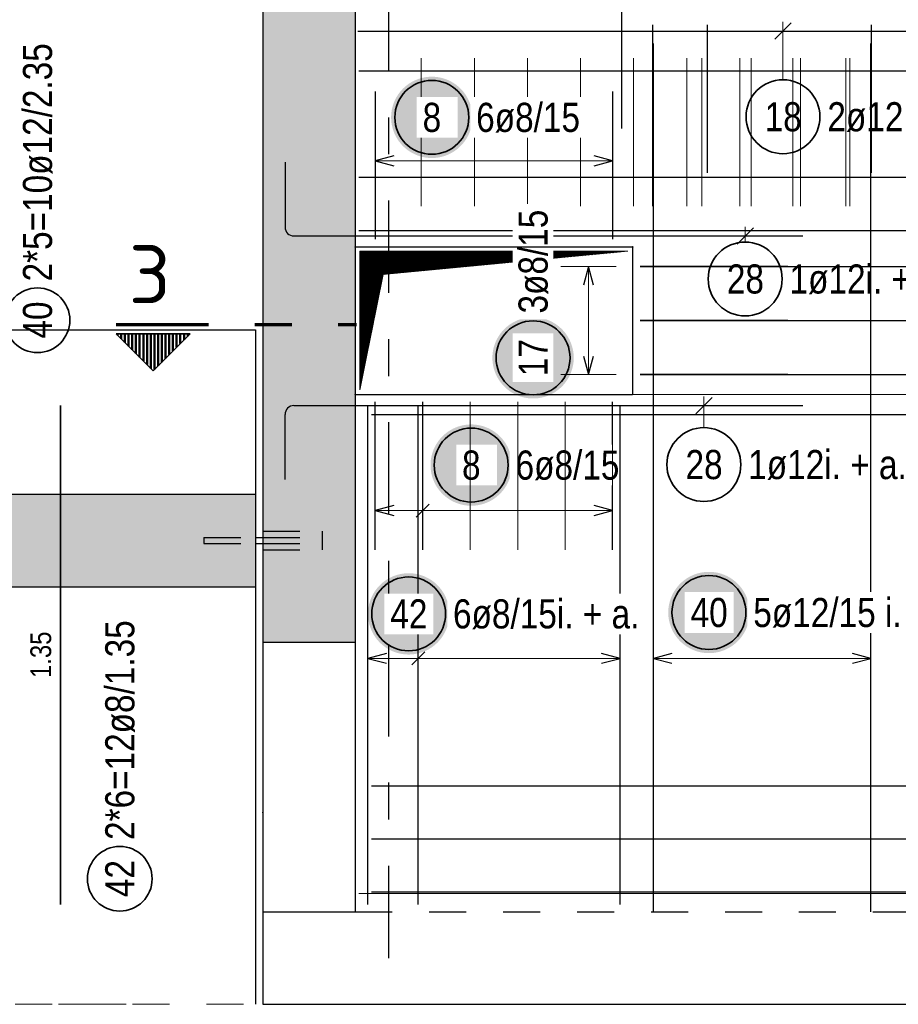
# Model space of a CAD drawing. Header units: millimetres. Extents: x -4.8 to 43.1, y -12 to 21.7.
# Tile 18 of 42: x 10.2 to 12.6, y 4.9 to 7.5. Entities that reach past the tile are written whole.
import ezdxf
from ezdxf.enums import TextEntityAlignment as Align

# ---------------------------------------------------------------- set-up
doc = ezdxf.new("R2010")
doc.units = ezdxf.units.MM
doc.linetypes.add('DASHDOTX2', pattern=[2, 1, -0.5, 0, -0.5])
doc.linetypes.add('HIDDEN', pattern=[0.375, 0.25, -0.125])
doc.layers.add('nplo Bewehrung', color=7, linetype='Continuous', lineweight=20)
doc.styles.add('Arial Narrow', font='ARIALN.TTF')
doc.styles.add('isocp', font='isocp', dxfattribs={"width": 1.1})

msp = doc.modelspace()

# ---------------------------------------------------------------- hatches: boundary and pattern name
at = {"lineweight": 13, "true_color": 0xd7ffd7}
for points in [[(11.123229, 5.843922), (11.123229, 8.043922), (10.873229, 8.043922), (10.873229, 5.843922)], [(9.128509, 5.993922), (10.853219, 5.993922), (10.853219, 6.243922), (9.128509, 6.243922)]]:
    msp.add_hatch(color=254, dxfattribs=at).paths.add_polyline_path(points)
at = {"lineweight": 25, "true_color": 0xffffff}
for points in [[(11.440113, 7.26388), (11.440046, 7.267719), (11.439845, 7.271553), (11.43951, 7.275378), (11.439042, 7.279189), (11.438442, 7.282981), (11.437709, 7.28675), (11.436845, 7.290491), (11.435851, 7.2942), (11.434729, 7.297872), (11.433479, 7.301502), (11.432103, 7.305086), (11.430603, 7.308621), (11.42898, 7.312101), (11.427237, 7.315522), (11.425375, 7.31888), (11.423398, 7.322171), (11.421307, 7.325391), (11.419105, 7.328536), (11.416794, 7.331603), (11.414378, 7.334586), (11.411859, 7.337484), (11.40924, 7.340292), (11.406525, 7.343007), (11.403717, 7.345626), (11.400819, 7.348145), (11.397835, 7.350561), (11.394769, 7.352872), (11.391624, 7.355074), (11.388404, 7.357165), (11.385113, 7.359143), (11.381755, 7.361004), (11.378334, 7.362747), (11.374854, 7.36437), (11.371319, 7.36587), (11.367735, 7.367246), (11.364105, 7.368496), (11.360433, 7.369619), (11.356724, 7.370612), (11.352983, 7.371476), (11.349214, 7.372209), (11.345422, 7.372809), (11.341611, 7.373277), (11.337786, 7.373612), (11.333952, 7.373813), (11.330113, 7.37388), (11.326274, 7.373813), (11.322439, 7.373612), (11.318615, 7.373277), (11.314804, 7.372809), (11.311011, 7.372209), (11.307242, 7.371476), (11.303501, 7.370612), (11.299793, 7.369619), (11.296121, 7.368496), (11.29249, 7.367246), (11.288906, 7.36587), (11.285372, 7.36437), (11.281892, 7.362747), (11.278471, 7.361004), (11.275113, 7.359143), (11.271822, 7.357165), (11.268601, 7.355074), (11.265456, 7.352872), (11.26239, 7.350561), (11.259406, 7.348145), (11.256508, 7.345626), (11.2537, 7.343007), (11.250985, 7.340292), (11.248367, 7.337484), (11.245848, 7.334586), (11.243432, 7.331603), (11.241121, 7.328536), (11.238919, 7.325391), (11.236827, 7.322171), (11.23485, 7.31888), (11.232988, 7.315522), (11.231245, 7.312101), (11.229623, 7.308621), (11.228122, 7.305086), (11.226747, 7.301502), (11.225496, 7.297872), (11.224374, 7.2942), (11.22338, 7.290491), (11.222516, 7.28675), (11.221784, 7.282981), (11.221183, 7.279189), (11.220715, 7.275378), (11.220381, 7.271553), (11.22018, 7.267719), (11.220113, 7.26388), (11.22018, 7.260041), (11.220381, 7.256207), (11.220715, 7.252382), (11.221183, 7.248571), (11.221784, 7.244778), (11.222516, 7.241009), (11.22338, 7.237268), (11.224374, 7.23356), (11.225496, 7.229888), (11.226747, 7.226258), (11.228122, 7.222673), (11.229623, 7.219139), (11.231245, 7.215659), (11.232988, 7.212238), (11.23485, 7.20888), (11.236827, 7.205589), (11.238919, 7.202369), (11.241121, 7.199223), (11.243432, 7.196157), (11.245848, 7.193173), (11.248367, 7.190275), (11.250985, 7.187467), (11.2537, 7.184752), (11.256508, 7.182134), (11.259406, 7.179615), (11.26239, 7.177199), (11.265456, 7.174888), (11.268601, 7.172686), (11.271822, 7.170594), (11.275113, 7.168617), (11.278471, 7.166756), (11.281892, 7.165012), (11.285372, 7.16339), (11.288906, 7.16189), (11.29249, 7.160514), (11.296121, 7.159264), (11.299793, 7.158141), (11.303501, 7.157147), (11.307242, 7.156284), (11.311011, 7.155551), (11.314804, 7.15495), (11.318615, 7.154482), (11.322439, 7.154148), (11.326274, 7.153947), (11.330113, 7.15388), (11.333952, 7.153947), (11.337786, 7.154148), (11.341611, 7.154482), (11.345422, 7.15495), (11.349214, 7.155551), (11.352983, 7.156284), (11.356724, 7.157147), (11.360433, 7.158141), (11.364105, 7.159264), (11.367735, 7.160514), (11.371319, 7.16189), (11.374854, 7.16339), (11.378334, 7.165012), (11.381755, 7.166756), (11.385113, 7.168617), (11.388404, 7.170594), (11.391624, 7.172686), (11.394769, 7.174888), (11.397835, 7.177199), (11.400819, 7.179615), (11.403717, 7.182134), (11.406525, 7.184752), (11.40924, 7.187467), (11.411859, 7.190275), (11.414378, 7.193173), (11.416794, 7.196157), (11.419105, 7.199223), (11.421307, 7.202369), (11.423398, 7.205589), (11.425375, 7.20888), (11.427237, 7.212238), (11.42898, 7.215659), (11.430603, 7.219139), (11.432103, 7.222673), (11.433479, 7.226258), (11.434729, 7.229888), (11.435851, 7.23356), (11.436845, 7.237268), (11.437709, 7.241009), (11.438442, 7.244778), (11.439042, 7.248571), (11.43951, 7.252382), (11.439845, 7.256207)], [(11.714002, 6.613163), (11.713935, 6.617002), (11.713734, 6.620837), (11.713399, 6.624662), (11.712931, 6.628473), (11.71233, 6.632265), (11.711598, 6.636034), (11.710734, 6.639775), (11.70974, 6.643484), (11.708618, 6.647155), (11.707368, 6.650786), (11.705992, 6.65437), (11.704492, 6.657905), (11.702869, 6.661384), (11.701126, 6.664805), (11.699264, 6.668163), (11.697287, 6.671455), (11.695196, 6.674675), (11.692993, 6.67782), (11.690683, 6.680886), (11.688266, 6.68387), (11.685747, 6.686768), (11.683129, 6.689576), (11.680414, 6.692291), (11.677606, 6.694909), (11.674708, 6.697428), (11.671724, 6.699845), (11.668658, 6.702155), (11.665513, 6.704358), (11.662293, 6.706449), (11.659002, 6.708426), (11.655643, 6.710288), (11.652222, 6.712031), (11.648743, 6.713653), (11.645208, 6.715154), (11.641624, 6.71653), (11.637993, 6.71778), (11.634322, 6.718902), (11.630613, 6.719896), (11.626872, 6.72076), (11.623103, 6.721492), (11.619311, 6.722093), (11.6155, 6.722561), (11.611675, 6.722896), (11.60784, 6.723096), (11.604002, 6.723163), (11.600163, 6.723096), (11.596328, 6.722896), (11.592503, 6.722561), (11.588692, 6.722093), (11.5849, 6.721492), (11.581131, 6.72076), (11.57739, 6.719896), (11.573681, 6.718902), (11.57001, 6.71778), (11.566379, 6.71653), (11.562795, 6.715154), (11.55926, 6.713653), (11.555781, 6.712031), (11.55236, 6.710288), (11.549002, 6.708426), (11.54571, 6.706449), (11.54249, 6.704358), (11.539345, 6.702155), (11.536279, 6.699845), (11.533295, 6.697428), (11.530397, 6.694909), (11.527589, 6.692291), (11.524874, 6.689576), (11.522256, 6.686768), (11.519737, 6.68387), (11.51732, 6.680886), (11.51501, 6.67782), (11.512807, 6.674675), (11.510716, 6.671455), (11.508739, 6.668163), (11.506877, 6.664805), (11.505134, 6.661384), (11.503512, 6.657905), (11.502011, 6.65437), (11.500635, 6.650786), (11.499385, 6.647155), (11.498263, 6.643484), (11.497269, 6.639775), (11.496405, 6.636034), (11.495673, 6.632265), (11.495072, 6.628473), (11.494604, 6.624662), (11.494269, 6.620837), (11.494069, 6.617002), (11.494002, 6.613163), (11.494069, 6.609325), (11.494269, 6.60549), (11.494604, 6.601665), (11.495072, 6.597854), (11.495673, 6.594062), (11.496405, 6.590293), (11.497269, 6.586552), (11.498263, 6.582843), (11.499385, 6.579172), (11.500635, 6.575541), (11.502011, 6.571957), (11.503512, 6.568422), (11.505134, 6.564943), (11.506877, 6.561522), (11.508739, 6.558163), (11.510716, 6.554872), (11.512807, 6.551652), (11.51501, 6.548507), (11.51732, 6.545441), (11.519737, 6.542457), (11.522256, 6.539559), (11.524874, 6.536751), (11.527589, 6.534036), (11.530397, 6.531418), (11.533295, 6.528899), (11.536279, 6.526482), (11.539345, 6.524172), (11.54249, 6.521969), (11.54571, 6.519878), (11.549002, 6.517901), (11.55236, 6.516039), (11.555781, 6.514296), (11.55926, 6.512673), (11.562795, 6.511173), (11.566379, 6.509797), (11.57001, 6.508547), (11.573681, 6.507425), (11.57739, 6.506431), (11.581131, 6.505567), (11.5849, 6.504835), (11.588692, 6.504234), (11.592503, 6.503766), (11.596328, 6.503431), (11.600163, 6.503231), (11.604002, 6.503163), (11.60784, 6.503231), (11.611675, 6.503431), (11.6155, 6.503766), (11.619311, 6.504234), (11.623103, 6.504835), (11.626872, 6.505567), (11.630613, 6.506431), (11.634322, 6.507425), (11.637993, 6.508547), (11.641624, 6.509797), (11.645208, 6.511173), (11.648743, 6.512673), (11.652222, 6.514296), (11.655643, 6.516039), (11.659002, 6.517901), (11.662293, 6.519878), (11.665513, 6.521969), (11.668658, 6.524172), (11.671724, 6.526482), (11.674708, 6.528899), (11.677606, 6.531418), (11.680414, 6.534036), (11.683129, 6.536751), (11.685747, 6.539559), (11.688266, 6.542457), (11.690683, 6.545441), (11.692993, 6.548507), (11.695196, 6.551652), (11.697287, 6.554872), (11.699264, 6.558163), (11.701126, 6.561522), (11.702869, 6.564943), (11.704492, 6.568422), (11.705992, 6.571957), (11.707368, 6.575541), (11.708618, 6.579172), (11.70974, 6.582843), (11.710734, 6.586552), (11.711598, 6.590293), (11.71233, 6.594062), (11.712931, 6.597854), (11.713399, 6.601665), (11.713734, 6.60549)], [(11.546675, 6.322956), (11.546607, 6.326795), (11.546407, 6.330629), (11.546072, 6.334454), (11.545604, 6.338265), (11.545003, 6.342057), (11.544271, 6.345826), (11.543407, 6.349568), (11.542413, 6.353276), (11.541291, 6.356948), (11.540041, 6.360578), (11.538665, 6.364163), (11.537165, 6.367697), (11.535542, 6.371177), (11.533799, 6.374598), (11.531937, 6.377956), (11.52996, 6.381247), (11.527869, 6.384467), (11.525666, 6.387613), (11.523356, 6.390679), (11.520939, 6.393663), (11.51842, 6.396561), (11.515802, 6.399369), (11.513087, 6.402084), (11.510279, 6.404702), (11.507381, 6.407221), (11.504397, 6.409637), (11.501331, 6.411948), (11.498186, 6.41415), (11.494966, 6.416241), (11.491675, 6.418219), (11.488316, 6.42008), (11.484895, 6.421824), (11.481416, 6.423446), (11.477881, 6.424946), (11.474297, 6.426322), (11.470666, 6.427572), (11.466995, 6.428695), (11.463286, 6.429689), (11.459545, 6.430552), (11.455776, 6.431285), (11.451984, 6.431886), (11.448173, 6.432354), (11.444348, 6.432688), (11.440513, 6.432889), (11.436675, 6.432956), (11.432836, 6.432889), (11.429001, 6.432688), (11.425176, 6.432354), (11.421365, 6.431886), (11.417573, 6.431285), (11.413804, 6.430552), (11.410063, 6.429689), (11.406354, 6.428695), (11.402683, 6.427572), (11.399052, 6.426322), (11.395468, 6.424946), (11.391933, 6.423446), (11.388454, 6.421824), (11.385033, 6.42008), (11.381675, 6.418219), (11.378383, 6.416241), (11.375163, 6.41415), (11.372018, 6.411948), (11.368952, 6.409637), (11.365968, 6.407221), (11.36307, 6.404702), (11.360262, 6.402084), (11.357547, 6.399369), (11.354929, 6.396561), (11.35241, 6.393663), (11.349993, 6.390679), (11.347683, 6.387613), (11.34548, 6.384467), (11.343389, 6.381247), (11.341412, 6.377956), (11.33955, 6.374598), (11.337807, 6.371177), (11.336185, 6.367697), (11.334684, 6.364163), (11.333308, 6.360578), (11.332058, 6.356948), (11.330936, 6.353276), (11.329942, 6.349568), (11.329078, 6.345826), (11.328346, 6.342057), (11.327745, 6.338265), (11.327277, 6.334454), (11.326942, 6.330629), (11.326742, 6.326795), (11.326675, 6.322956), (11.326742, 6.319117), (11.326942, 6.315283), (11.327277, 6.311458), (11.327745, 6.307647), (11.328346, 6.303855), (11.329078, 6.300086), (11.329942, 6.296345), (11.330936, 6.292636), (11.332058, 6.288964), (11.333308, 6.285334), (11.334684, 6.281749), (11.336185, 6.278215), (11.337807, 6.274735), (11.33955, 6.271314), (11.341412, 6.267956), (11.343389, 6.264665), (11.34548, 6.261445), (11.347683, 6.2583), (11.349993, 6.255233), (11.35241, 6.25225), (11.354929, 6.249352), (11.357547, 6.246544), (11.360262, 6.243829), (11.36307, 6.24121), (11.365968, 6.238691), (11.368952, 6.236275), (11.372018, 6.233964), (11.375163, 6.231762), (11.378383, 6.229671), (11.381675, 6.227693), (11.385033, 6.225832), (11.388454, 6.224089), (11.391933, 6.222466), (11.395468, 6.220966), (11.399052, 6.21959), (11.402683, 6.21834), (11.406354, 6.217217), (11.410063, 6.216224), (11.413804, 6.21536), (11.417573, 6.214627), (11.421365, 6.214027), (11.425176, 6.213559), (11.429001, 6.213224), (11.432836, 6.213023), (11.436675, 6.212956), (11.440513, 6.213023), (11.444348, 6.213224), (11.448173, 6.213559), (11.451984, 6.214027), (11.455776, 6.214627), (11.459545, 6.21536), (11.463286, 6.216224), (11.466995, 6.217217), (11.470666, 6.21834), (11.474297, 6.21959), (11.477881, 6.220966), (11.481416, 6.222466), (11.484895, 6.224089), (11.488316, 6.225832), (11.491675, 6.227693), (11.494966, 6.229671), (11.498186, 6.231762), (11.501331, 6.233964), (11.504397, 6.236275), (11.507381, 6.238691), (11.510279, 6.24121), (11.513087, 6.243829), (11.515802, 6.246544), (11.51842, 6.249352), (11.520939, 6.25225), (11.523356, 6.255233), (11.525666, 6.2583), (11.527869, 6.261445), (11.52996, 6.264665), (11.531937, 6.267956), (11.533799, 6.271314), (11.535542, 6.274735), (11.537165, 6.278215), (11.538665, 6.281749), (11.540041, 6.285334), (11.541291, 6.288964), (11.542413, 6.292636), (11.543407, 6.296345), (11.544271, 6.300086), (11.545003, 6.303855), (11.545604, 6.307647), (11.546072, 6.311458), (11.546407, 6.315283)], [(11.377532, 5.920386), (11.377465, 5.924225), (11.377264, 5.92806), (11.37693, 5.931885), (11.376462, 5.935695), (11.375861, 5.939488), (11.375129, 5.943257), (11.374265, 5.946998), (11.373271, 5.950707), (11.372148, 5.954378), (11.370898, 5.958009), (11.369523, 5.961593), (11.368022, 5.965127), (11.3664, 5.968607), (11.364657, 5.972028), (11.362795, 5.975386), (11.360818, 5.978678), (11.358726, 5.981898), (11.356524, 5.985043), (11.354213, 5.988109), (11.351797, 5.991093), (11.349278, 5.993991), (11.34666, 5.996799), (11.343945, 5.999514), (11.341137, 6.002132), (11.338239, 6.004651), (11.335255, 6.007068), (11.332189, 6.009378), (11.329043, 6.011581), (11.325823, 6.013672), (11.322532, 6.015649), (11.319174, 6.017511), (11.315753, 6.019254), (11.312273, 6.020876), (11.308739, 6.022377), (11.305154, 6.023753), (11.301524, 6.025003), (11.297852, 6.026125), (11.294144, 6.027119), (11.290403, 6.027983), (11.286634, 6.028715), (11.282841, 6.029316), (11.27903, 6.029784), (11.275205, 6.030118), (11.271371, 6.030319), (11.267532, 6.030386), (11.263693, 6.030319), (11.259859, 6.030118), (11.256034, 6.029784), (11.252223, 6.029316), (11.248431, 6.028715), (11.244662, 6.027983), (11.240921, 6.027119), (11.237212, 6.026125), (11.23354, 6.025003), (11.22991, 6.023753), (11.226326, 6.022377), (11.222791, 6.020876), (11.219311, 6.019254), (11.21589, 6.017511), (11.212532, 6.015649), (11.209241, 6.013672), (11.206021, 6.011581), (11.202876, 6.009378), (11.19981, 6.007068), (11.196826, 6.004651), (11.193928, 6.002132), (11.19112, 5.999514), (11.188405, 5.996799), (11.185786, 5.993991), (11.183267, 5.991093), (11.180851, 5.988109), (11.17854, 5.985043), (11.176338, 5.981898), (11.174247, 5.978678), (11.172269, 5.975386), (11.170408, 5.972028), (11.168665, 5.968607), (11.167042, 5.965127), (11.165542, 5.961593), (11.164166, 5.958009), (11.162916, 5.954378), (11.161793, 5.950707), (11.1608, 5.946998), (11.159936, 5.943257), (11.159203, 5.939488), (11.158603, 5.935695), (11.158135, 5.931885), (11.1578, 5.92806), (11.157599, 5.924225), (11.157532, 5.920386), (11.157599, 5.916547), (11.1578, 5.912713), (11.158135, 5.908888), (11.158603, 5.905077), (11.159203, 5.901285), (11.159936, 5.897516), (11.1608, 5.893775), (11.161793, 5.890066), (11.162916, 5.886395), (11.164166, 5.882764), (11.165542, 5.87918), (11.167042, 5.875645), (11.168665, 5.872166), (11.170408, 5.868745), (11.172269, 5.865386), (11.174247, 5.862095), (11.176338, 5.858875), (11.17854, 5.85573), (11.180851, 5.852664), (11.183267, 5.84968), (11.185786, 5.846782), (11.188405, 5.843974), (11.19112, 5.841259), (11.193928, 5.83864), (11.196826, 5.836122), (11.19981, 5.833705), (11.202876, 5.831395), (11.206021, 5.829192), (11.209241, 5.827101), (11.212532, 5.825124), (11.21589, 5.823262), (11.219311, 5.821519), (11.222791, 5.819896), (11.226326, 5.818396), (11.22991, 5.81702), (11.23354, 5.81577), (11.237212, 5.814648), (11.240921, 5.813654), (11.244662, 5.81279), (11.248431, 5.812058), (11.252223, 5.811457), (11.256034, 5.810989), (11.259859, 5.810654), (11.263693, 5.810453), (11.267532, 5.810386), (11.271371, 5.810453), (11.275205, 5.810654), (11.27903, 5.810989), (11.282841, 5.811457), (11.286634, 5.812058), (11.290403, 5.81279), (11.294144, 5.813654), (11.297852, 5.814648), (11.301524, 5.81577), (11.305154, 5.81702), (11.308739, 5.818396), (11.312273, 5.819896), (11.315753, 5.821519), (11.319174, 5.823262), (11.322532, 5.825124), (11.325823, 5.827101), (11.329043, 5.829192), (11.332189, 5.831395), (11.335255, 5.833705), (11.338239, 5.836122), (11.341137, 5.83864), (11.343945, 5.841259), (11.34666, 5.843974), (11.349278, 5.846782), (11.351797, 5.84968), (11.354213, 5.852664), (11.356524, 5.85573), (11.358726, 5.858875), (11.360818, 5.862095), (11.362795, 5.865386), (11.364657, 5.868745), (11.3664, 5.872166), (11.368022, 5.875645), (11.369523, 5.87918), (11.370898, 5.882764), (11.372148, 5.886395), (11.373271, 5.890066), (11.374265, 5.893775), (11.375129, 5.897516), (11.375861, 5.901285), (11.376462, 5.905077), (11.37693, 5.908888), (11.377264, 5.912713)], [(12.18966, 5.924122), (12.189593, 5.927961), (12.189393, 5.931795), (12.189058, 5.93562), (12.18859, 5.939431), (12.187989, 5.943223), (12.187257, 5.946992), (12.186393, 5.950733), (12.185399, 5.954442), (12.184277, 5.958113), (12.183027, 5.961744), (12.181651, 5.965328), (12.18015, 5.968863), (12.178528, 5.972342), (12.176785, 5.975763), (12.174923, 5.979122), (12.172946, 5.982413), (12.170855, 5.985633), (12.168652, 5.988778), (12.166342, 5.991844), (12.163925, 5.994828), (12.161406, 5.997726), (12.158788, 6.000534), (12.156073, 6.003249), (12.153265, 6.005868), (12.150367, 6.008386), (12.147383, 6.010803), (12.144317, 6.013113), (12.141172, 6.015316), (12.137952, 6.017407), (12.13466, 6.019384), (12.131302, 6.021246), (12.127881, 6.022989), (12.124402, 6.024612), (12.120867, 6.026112), (12.117283, 6.027488), (12.113652, 6.028738), (12.109981, 6.02986), (12.106272, 6.030854), (12.102531, 6.031718), (12.098762, 6.03245), (12.09497, 6.033051), (12.091159, 6.033519), (12.087334, 6.033854), (12.083499, 6.034055), (12.07966, 6.034122), (12.075822, 6.034055), (12.071987, 6.033854), (12.068162, 6.033519), (12.064351, 6.033051), (12.060559, 6.03245), (12.05679, 6.031718), (12.053049, 6.030854), (12.04934, 6.02986), (12.045669, 6.028738), (12.042038, 6.027488), (12.038454, 6.026112), (12.034919, 6.024612), (12.03144, 6.022989), (12.028019, 6.021246), (12.02466, 6.019384), (12.021369, 6.017407), (12.018149, 6.015316), (12.015004, 6.013113), (12.011938, 6.010803), (12.008954, 6.008386), (12.006056, 6.005868), (12.003248, 6.003249), (12.000533, 6.000534), (11.997915, 5.997726), (11.995396, 5.994828), (11.992979, 5.991844), (11.990669, 5.988778), (11.988466, 5.985633), (11.986375, 5.982413), (11.984398, 5.979122), (11.982536, 5.975763), (11.980793, 5.972342), (11.97917, 5.968863), (11.97767, 5.965328), (11.976294, 5.961744), (11.975044, 5.958113), (11.973922, 5.954442), (11.972928, 5.950733), (11.972064, 5.946992), (11.971332, 5.943223), (11.970731, 5.939431), (11.970263, 5.93562), (11.969928, 5.931795), (11.969727, 5.927961), (11.96966, 5.924122), (11.969727, 5.920283), (11.969928, 5.916448), (11.970263, 5.912623), (11.970731, 5.908813), (11.971332, 5.90502), (11.972064, 5.901251), (11.972928, 5.89751), (11.973922, 5.893801), (11.975044, 5.89013), (11.976294, 5.886499), (11.97767, 5.882915), (11.97917, 5.879381), (11.980793, 5.875901), (11.982536, 5.87248), (11.984398, 5.869122), (11.986375, 5.86583), (11.988466, 5.86261), (11.990669, 5.859465), (11.992979, 5.856399), (11.995396, 5.853415), (11.997915, 5.850517), (12.000533, 5.847709), (12.003248, 5.844994), (12.006056, 5.842376), (12.008954, 5.839857), (12.011938, 5.83744), (12.015004, 5.83513), (12.018149, 5.832927), (12.021369, 5.830836), (12.02466, 5.828859), (12.028019, 5.826997), (12.03144, 5.825254), (12.034919, 5.823632), (12.038454, 5.822131), (12.042038, 5.820755), (12.045669, 5.819505), (12.04934, 5.818383), (12.053049, 5.817389), (12.05679, 5.816525), (12.060559, 5.815793), (12.064351, 5.815192), (12.068162, 5.814724), (12.071987, 5.81439), (12.075822, 5.814189), (12.07966, 5.814122), (12.083499, 5.814189), (12.087334, 5.81439), (12.091159, 5.814724), (12.09497, 5.815192), (12.098762, 5.815793), (12.102531, 5.816525), (12.106272, 5.817389), (12.109981, 5.818383), (12.113652, 5.819505), (12.117283, 5.820755), (12.120867, 5.822131), (12.124402, 5.823632), (12.127881, 5.825254), (12.131302, 5.826997), (12.13466, 5.828859), (12.137952, 5.830836), (12.141172, 5.832927), (12.144317, 5.83513), (12.147383, 5.83744), (12.150367, 5.839857), (12.153265, 5.842376), (12.156073, 5.844994), (12.158788, 5.847709), (12.161406, 5.850517), (12.163925, 5.853415), (12.166342, 5.856399), (12.168652, 5.859465), (12.170855, 5.86261), (12.172946, 5.86583), (12.174923, 5.869122), (12.176785, 5.87248), (12.178528, 5.875901), (12.18015, 5.879381), (12.181651, 5.882915), (12.183027, 5.886499), (12.184277, 5.89013), (12.185399, 5.893801), (12.186393, 5.89751), (12.187257, 5.901251), (12.187989, 5.90502), (12.18859, 5.908813), (12.189058, 5.912623), (12.189393, 5.916448)]]:
    msp.add_hatch(color=7, dxfattribs=at).paths.add_polyline_path(points)
at = {"lineweight": 13}
h = msp.add_hatch(dxfattribs=at)
h.set_pattern_fill('Mau', color=6, scale=0.01, angle=45, style=0, pattern_type=2)
h.set_pattern_definition([(45, (0, 0), (-0.00183847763, 0.00183847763), [])])
h.paths.add_polyline_path([(11.135729, 6.526422), (11.198229, 6.838922), (11.860729, 6.901422), (11.135729, 6.901422)])
at = {"lineweight": 50}
h = msp.add_hatch(dxfattribs=at)
h.set_pattern_fill('Mau', color=4, scale=0.01, angle=-90, style=0, pattern_type=2)
h.set_pattern_definition([(-90, (0, 0), (0.01, 6e-19), [])])
h.paths.add_polyline_path([(10.476471, 6.678272), (10.576471, 6.578272), (10.676471, 6.678272)])

# ---------------------------------------------------------------- linework, layer by layer
at = {"color": 3, "linetype": 'DASHDOTX2', "lineweight": 25, "ltscale": 0.25}
msp.add_line((11.213129, 8.838864), (11.213129, 4.86999), dxfattribs=at)
at = {"color": 3, "linetype": 'Continuous', "lineweight": 25}
for p, q in [((11.84358, 8.209922), (11.84358, 7.233922)), ((10.873229, 8.043922), (10.873229, 5.843922)), ((11.123229, 8.043922), (11.123229, 5.843922)), ((11.92758, 7.113922), (11.92758, 7.513922)), ((12.07558, 7.113922), (12.07558, 7.513922)), ((12.302042, 7.519487), (12.257847, 7.475293)), ((12.51958, 7.113922), (12.51958, 7.513922)), ((11.129799, 7.49739), (11.629799, 7.49739)), ((11.629799, 7.49739), (12.629799, 7.49739)), ((11.92958, 5.113922), (11.92958, 7.463922)), ((12.51758, 5.113922), (12.51758, 7.463922)), ((11.133229, 7.389922), (20.106973, 7.389922)), ((11.17723, 7.333922), (11.177229, 6.933922)), ((11.819229, 7.333922), (11.819229, 6.933922)), ((10.933229, 7.14292), (10.933229, 6.96692)), ((11.22723, 7.15988), (11.17723, 7.146483)), ((11.17723, 7.146483), (11.22723, 7.133086)), ((11.819229, 7.146483), (11.769229, 7.15988)), ((11.769229, 7.133085), (11.819229, 7.146483)), ((11.133229, 7.101923), (20.106973, 7.101923)), ((11.133229, 6.957923), (20.106973, 6.957923)), ((12.199768, 6.965017), (12.155574, 6.920823)), ((10.957229, 6.94292), (12.333229, 6.94292)), ((11.873229, 6.913922), (11.873229, 6.513922)), ((11.753809, 6.859922), (11.740411, 6.809922)), ((11.767206, 6.809922), (11.753809, 6.859922)), ((11.893229, 6.859922), (20.120118, 6.859922)), ((12.293229, 6.859922), (11.893229, 6.859922)), ((11.893229, 6.713925), (20.120118, 6.713925)), ((12.293229, 6.713925), (11.893229, 6.713925)), ((9.128509, 6.688922), (10.853219, 6.688922)), ((10.853219, 6.688922), (10.853219, 6.243922)), ((11.740411, 6.617928), (11.753809, 6.567928)), ((11.753809, 6.567928), (11.767206, 6.617928)), ((11.893229, 6.567929), (20.120118, 6.567929)), ((12.293229, 6.567928), (11.893229, 6.567928)), ((11.123229, 6.513922), (11.873229, 6.513922)), ((12.088042, 6.506025), (12.043848, 6.461831)), ((10.957229, 6.483928), (12.333229, 6.483928)), ((11.157229, 5.133922), (11.157229, 6.483922)), ((11.177229, 6.093922), (11.177229, 6.493922)), ((11.293629, 5.133922), (11.293629, 6.483922)), ((11.305629, 6.093922), (11.305629, 6.493922)), ((11.819228, 6.093922), (11.819228, 6.493922)), ((10.933229, 6.283928), (10.933229, 6.459928)), ((11.166726, 6.459922), (20.140469, 6.459922)), ((9.128509, 6.243922), (10.853219, 6.243922)), ((10.853219, 6.243922), (10.853219, 5.993922)), ((11.227229, 6.213391), (11.177229, 6.199994)), ((11.323307, 6.217672), (11.287951, 6.182316)), ((11.819228, 6.199994), (11.769228, 6.213391)), ((11.177229, 6.199994), (11.227229, 6.186597)), ((11.769228, 6.186597), (11.819228, 6.199994)), ((10.853219, 6.126922), (10.873229, 6.126922)), ((10.853219, 6.110922), (10.873229, 6.110922)), ((9.128509, 5.993922), (10.853219, 5.993922)), ((10.853219, 5.993922), (10.853219, 4.863928)), ((10.873229, 5.843922), (11.123229, 5.843922)), ((10.873229, 5.843922), (10.873229, 5.113922)), ((11.123229, 5.843922), (11.123229, 5.113922)), ((11.207229, 5.813397), (11.157229, 5.8)), ((11.311307, 5.817678), (11.275951, 5.782322)), ((11.839228, 5.8), (11.789228, 5.813397)), ((11.97958, 5.813397), (11.92958, 5.8)), ((12.51758, 5.8), (12.46758, 5.813397)), ((11.157229, 5.8), (11.207229, 5.786603)), ((11.789228, 5.786603), (11.839228, 5.8)), ((11.92958, 5.8), (11.97958, 5.786603)), ((12.46758, 5.786603), (12.51758, 5.8)), ((11.166726, 5.455039), (20.140469, 5.455039)), ((11.166726, 5.311484), (20.140469, 5.311484)), ((11.166726, 5.167929), (20.140469, 5.167929)), ((10.873229, 5.113928), (11.123229, 5.113928)), ((10.873331, 5.113928), (10.873331, 4.863928)), ((10.873331, 4.863928), (20.40057, 4.863928))]:
    msp.add_line(p, q, dxfattribs=at)
at = {"color": 5, "linetype": 'Continuous', "lineweight": 18}
for p, q in [((12.279944, 7.365575), (12.279944, 7.52239)), ((11.17723, 7.221483), (11.17723, 7.071483)), ((11.819229, 7.071483), (11.819229, 7.221483)), ((11.819229, 7.146483), (11.17723, 7.146483)), ((12.177671, 6.926599), (12.177671, 6.96792)), ((11.828809, 6.859922), (11.678809, 6.859922)), ((11.753809, 6.567928), (11.753809, 6.859922)), ((11.678809, 6.567928), (11.828809, 6.567928)), ((12.065945, 6.424419), (12.065945, 6.508928)), ((11.177229, 6.274994), (11.177229, 6.124994)), ((11.305629, 6.274994), (11.305629, 6.124994)), ((11.819228, 6.124994), (11.819228, 6.274994)), ((11.177229, 6.199994), (11.819228, 6.199994)), ((11.157229, 5.875), (11.157229, 5.725)), ((11.293629, 5.875), (11.293629, 5.725)), ((11.839228, 5.725), (11.839228, 5.875)), ((11.92958, 5.875), (11.92958, 5.725)), ((12.51758, 5.725), (12.51758, 5.875)), ((11.157229, 5.8), (11.839228, 5.8)), ((11.92958, 5.8), (12.51758, 5.8))]:
    msp.add_line(p, q, dxfattribs=at)
at = {"color": 6, "linetype": 'Continuous', "lineweight": 13}
for p, q in [((11.135729, 6.526422), (11.135729, 6.901422)), ((11.135729, 6.901422), (11.860729, 6.901422)), ((11.198229, 6.838922), (11.860729, 6.901422)), ((11.135729, 6.526422), (11.198229, 6.838922))]:
    msp.add_line(p, q, dxfattribs=at)
at = {"color": 1, "linetype": 'DASHDOTX2', "lineweight": 70, "ltscale": 0.25}
msp.add_line((10.476471, 6.703272), (11.126471, 6.703272), dxfattribs=at)
at = {"color": 2, "linetype": 'Continuous', "lineweight": 35}
for p, q in [((10.676471, 6.678272), (10.476471, 6.678272)), ((10.576471, 6.578272), (10.476471, 6.678272)), ((10.676471, 6.678272), (10.576471, 6.578272)), ((10.325669, 5.133916), (10.325669, 6.483916))]:
    msp.add_line(p, q, dxfattribs=at)
at = {"color": 9, "linetype": 'Continuous', "lineweight": 0}
for p, q in [((11.873229, 6.513928), (20.150469, 6.513928)), ((20.106973, 5.163928), (11.133229, 5.163928))]:
    msp.add_line(p, q, dxfattribs=at)
at = {"color": 3, "linetype": 'HIDDEN', "lineweight": 25, "ltscale": 0.25}
for p, q in [((10.873229, 6.143922), (11.033233, 6.143922)), ((11.033233, 6.143922), (11.033233, 6.142019)), ((11.033233, 6.142019), (11.033233, 6.1366)), ((11.033233, 6.1366), (11.033233, 6.128489)), ((11.033233, 6.128489), (11.033233, 6.118922)), ((10.713233, 6.126922), (10.853219, 6.126922)), ((10.713233, 6.126922), (10.713233, 6.126313)), ((10.713233, 6.126313), (10.713233, 6.124579)), ((10.713233, 6.124579), (10.713233, 6.121984)), ((10.713233, 6.121984), (10.713233, 6.118922)), ((10.713233, 6.118922), (10.713233, 6.115861)), ((10.713233, 6.115861), (10.713233, 6.113266)), ((10.713233, 6.113266), (10.713233, 6.111531)), ((10.713233, 6.111531), (10.713233, 6.110922)), ((10.713233, 6.110922), (10.853219, 6.110922)), ((10.873229, 6.126922), (11.033233, 6.126922)), ((10.873229, 6.110922), (11.033233, 6.110922)), ((11.033233, 6.118922), (11.033233, 6.109355)), ((11.033233, 6.109355), (11.033233, 6.101245)), ((11.033233, 6.101245), (11.033233, 6.095825)), ((10.873229, 6.093922), (11.033233, 6.093922)), ((11.033233, 6.095825), (11.033233, 6.093922)), ((11.123229, 5.113928), (13.323229, 5.113928))]:
    msp.add_line(p, q, dxfattribs=at)
at = {"color": 5, "linetype": 'HIDDEN', "lineweight": 18, "ltscale": 0.25}
for p, q in [((9.003509, 4.863928), (10.570686, 4.863928)), ((10.320686, 4.863928), (10.978219, 4.863928))]:
    msp.add_line(p, q, dxfattribs=at)
at = {"color": 2, "linetype": 'Continuous', "lineweight": 35}
for centre, radius in [((11.330113, 7.26388), 0.1), ((12.279944, 7.265575), 0.1), ((12.177671, 6.826599), 0.1), ((10.263683, 6.714911), 0.0875), ((11.604002, 6.613163), 0.1), ((11.436675, 6.322956), 0.1), ((12.065945, 6.324419), 0.1), ((12.07966, 5.924122), 0.1), ((11.267532, 5.920386), 0.1), ((10.486314, 5.203612), 0.0875)]:
    msp.add_circle(centre, radius, dxfattribs=at)
at = {"color": 9, "linetype": 'Continuous', "lineweight": 0}
for centre in [(11.123229, 6.91292), (11.873229, 6.91292), (11.123229, 6.513928), (10.873229, 5.382926), (11.123229, 5.113916)]:
    msp.add_circle(centre, 0.00111, dxfattribs=at)
at = {"color": 3, "linetype": 'Continuous', "lineweight": 25}
for centre, start, end in [((10.957229, 6.96692), 180, 270), ((10.957229, 6.459928), 90, 180)]:
    msp.add_arc(centre, 0.024, start, end, dxfattribs=at)
at = {"layer": 'nplo Bewehrung', "color": 9, "linetype": 'Continuous', "lineweight": 0}
for p, q in [((11.30168, 7.023928), (11.30168, 7.423928)), ((11.445236, 7.023928), (11.445236, 7.423928)), ((11.588791, 7.023928), (11.588791, 7.423928)), ((11.732347, 7.023928), (11.732347, 7.423928)), ((11.875902, 7.023928), (11.875902, 7.423928)), ((11.927229, 7.023928), (11.927229, 7.423928)), ((12.019457, 7.023928), (12.019457, 7.423928)), ((12.060519, 7.023928), (12.060519, 7.423928)), ((12.163013, 7.023928), (12.163013, 7.423928)), ((12.193809, 7.023928), (12.193809, 7.423928)), ((12.306568, 7.023928), (12.306568, 7.423928)), ((12.327099, 7.023928), (12.327099, 7.423928)), ((12.450124, 7.023928), (12.450124, 7.423928)), ((12.46039, 7.023928), (12.46039, 7.423928)), ((11.893229, 6.859928), (12.293229, 6.859928)), ((11.893229, 6.713928), (12.293229, 6.713928)), ((11.893229, 6.567928), (12.293229, 6.567928)), ((11.177229, 6.093928), (11.177229, 6.493928)), ((11.305629, 6.093928), (11.305629, 6.493928))]:
    msp.add_line(p, q, dxfattribs=at)

# ---------------------------------------------------------------- texts
at = {"color": 2, "lineweight": 35, "style": 'isocp', "width": 1.15}
msp.add_text('3', height=0.1575, dxfattribs=at).set_placement((10.567345, 6.760679), align=Align.CENTER)
at = {"color": 2, "lineweight": 35, "char_height": 0.07875, "attachment_point": 1, "rotation": 90, "line_spacing_factor": 0.9, "style": 'Arial Narrow'}
for s, insert in [('2*5=10ø12/2.35', (10.224308, 6.819911)), ('40', (10.224308, 6.665298)), ('2*6=12ø8/1.35', (10.446939, 5.308612)), ('42', (10.446939, 5.153999))]:
    msp.add_mtext(s, dxfattribs=dict(at, insert=insert))
at = {"color": 2, "lineweight": 35, "char_height": 0.07875, "attachment_point": 1, "line_spacing_factor": 0.9, "style": 'Arial Narrow'}
for s, insert in [('18', (12.230332, 7.30495)), ('2ø12 i. + a.', (12.399944, 7.30495)), ('28', (12.128059, 6.865974)), ('1ø12i. + a.', (12.297671, 6.865974)), ('1ø12i. + a.', (12.185945, 6.363794)), ('28', (12.016332, 6.363794))]:
    msp.add_mtext(s, dxfattribs=dict(at, insert=insert))
at = {"color": 3, "lineweight": 25, "insert": (10.244419, 5.747041), "char_height": 0.05625, "attachment_point": 1, "rotation": 90, "line_spacing_factor": 0.9, "style": 'Arial Narrow'}
msp.add_mtext('1.35', dxfattribs=at)

# ---------------------------------------------------------------- next in the draw order: texts
at = {"color": 2, "lineweight": 35, "char_height": 0.07875, "attachment_point": 1, "line_spacing_factor": 0.9, "style": 'Arial Narrow', "bg_fill": 3, "box_fill_scale": 1.2, "bg_fill_color": 256, "bg_fill_true_color": 13158600, "bg_fill_transparency": 0}
for s, insert, rotation in [('8', (11.305306, 7.303255), 359.999991), ('6ø8/15', (11.450113, 7.303255), 359.999991), ('3ø8/15', (11.564627, 6.733163), 90), ('17', (11.564627, 6.563551), 90)]:
    msp.add_mtext(s, dxfattribs=dict(at, insert=insert, rotation=rotation))
for s, insert in [('6ø8/15', (11.556675, 6.362331)), ('8', (11.411868, 6.362331)), ('5ø12/15 i. + a.', (12.19966, 5.963497)), ('42', (11.21792, 5.959761)), ('40', (12.030048, 5.963497))]:
    msp.add_mtext(s, dxfattribs=dict(at, insert=insert))

# ---------------------------------------------------------------- next in the draw order: linework, layer by layer
at = {"color": 3, "linetype": 'Continuous', "lineweight": 25}
for p, q in [((11.123229, 6.913922), (11.873229, 6.913922)), ((11.839228, 5.133922), (11.839228, 6.483922))]:
    msp.add_line(p, q, dxfattribs=at)
at = {"layer": 'nplo Bewehrung', "color": 9, "linetype": 'Continuous', "lineweight": 0}
for p, q in [((11.434029, 6.093928), (11.434029, 6.493928)), ((11.562429, 6.093928), (11.562429, 6.493928)), ((11.690829, 6.093928), (11.690829, 6.493928)), ((11.819228, 6.093928), (11.819228, 6.493928))]:
    msp.add_line(p, q, dxfattribs=at)

# ---------------------------------------------------------------- next in the draw order: texts
at = {"color": 2, "lineweight": 35, "insert": (11.387532, 5.959761), "char_height": 0.07875, "attachment_point": 1, "line_spacing_factor": 0.9, "style": 'Arial Narrow', "bg_fill": 3, "box_fill_scale": 1.2, "bg_fill_color": 256, "bg_fill_true_color": 13158600, "bg_fill_transparency": 0}
msp.add_mtext('6ø8/15i. + a.', dxfattribs=at)

doc.saveas('drawing.dxf')
